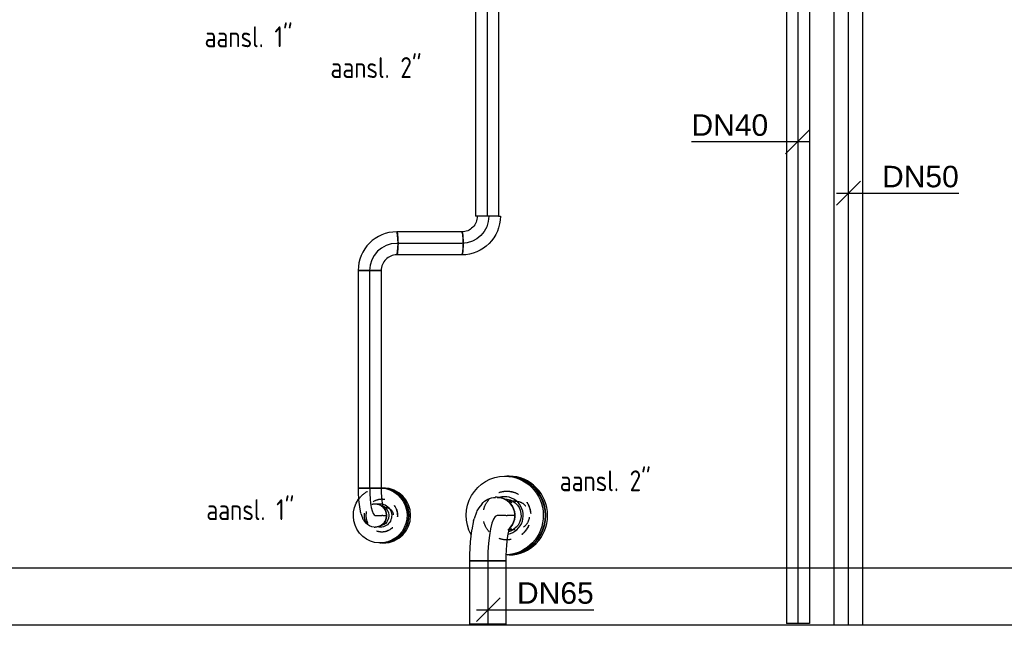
# Model space of a CAD drawing. Extents: x -156717 to 425753, y -51191 to 363295.
# Tile 37 of 256: x 53583 to 55645, y 101074 to 102343. Entities that reach past the tile are written whole.
import ezdxf
from ezdxf.enums import TextEntityAlignment as Align
from ezdxf.lldxf.tags import DXFTag

# ---------------------------------------------------------------- set-up
doc = ezdxf.new("R2010")
doc.units = 0
doc.header["$LTSCALE"] = 50
doc.linetypes.add('CENTER', pattern=[2, 1.25, -0.25, 0.25, -0.25])
doc.linetypes.add('STREEPJES', pattern=[0.1, 0.05, -0.05])
doc.layers.get('0').update_dxf_attribs({"linetype": 'CONTINUOUS'})
for name, color, linetype in [('57LB', 4, 'CONTINUOUS'), ('WL5501--_D', 151, 'CONTINUOUS'), ('WL5501--_HARTLIJN', 8, 'CONTINUOUS'), ('WL5502--_D', 150, 'CONTINUOUS'), ('WL5502--_HARTLIJN', 8, 'CONTINUOUS'), ('WL561---_AANVOER_D', 20, 'CONTINUOUS'), ('WL561---_AANVOER_HARTLIJ', 8, 'CONTINUOUS'), ('WL5911--_D', 2, 'CONTINUOUS'), ('WM5501--', 1, 'CONTINUOUS'), ('WM5502--', 1, 'CONTINUOUS')]:
    doc.layers.add(name, color=color, linetype=linetype)
doc.styles.add('BURO-018', font='ARIAL.TTF', dxfattribs={"height": 63})
doc.styles.add('BURO-025', font='ARIAL.TTF', dxfattribs={"height": 125})
doc.styles.add('ISO25', font='ISO', dxfattribs={"width": 0.9})
tags = doc.linetypes.add('CENTER2', pattern=[28.575, 19.05, -3.175, 3.175, -3.175]).pattern_tags.tags
tags[10:11] = [DXFTag(74, 4), DXFTag(75, 0), DXFTag(340, '0'), DXFTag(46, 1.0), DXFTag(50, 0.0), DXFTag(44, 0.0), DXFTag(45, 0.0)]
tags[8:9] = [DXFTag(74, 4), DXFTag(75, 0), DXFTag(340, '0'), DXFTag(46, 1.0), DXFTag(50, 0.0), DXFTag(44, 0.0), DXFTag(45, 0.0)]
tags[6:7] = [DXFTag(74, 4), DXFTag(75, 0), DXFTag(340, '0'), DXFTag(46, 1.0), DXFTag(50, 0.0), DXFTag(44, 0.0), DXFTag(45, 0.0)]
tags[4:5] = [DXFTag(74, 4), DXFTag(75, 0), DXFTag(340, '0'), DXFTag(46, 1.0), DXFTag(50, 0.0), DXFTag(44, 0.0), DXFTag(45, 0.0)]

# ---------------------------------------------------------------- blocks, each defined once
blk = doc.blocks.new('*U1771')
at = {"color": 0, "ltscale": 10}
for p, q in [((120, -2351, -1863), (120, 2693.7, -1863)), ((0, -2335.5, -1863), (0, 2670, -1863))]:
    blk.add_line(p, q, dxfattribs=at)
at = {"layer": 'WL5911--_D', "color": 2, "style": 'BURO-025'}
blk.add_attdef('POSNR', text='', height=125, dxfattribs=at).set_placement((0, 0), align=Align.MIDDLE)
at = {"layer": 'WL5911--_D', "color": 2, "style": 'BURO-025', "flags": 1}
for tag in ['TYPE', 'FABR']:
    blk.add_attdef(tag, text='', height=125, dxfattribs=at).set_placement((0, 0), align=Align.MIDDLE)
blk = doc.blocks.new('*U1774')
at = {"color": 8, "linetype": 'STREEPJES', "ltscale": 10}
for p, q in [((0, 30.1, -2799.3), (15.7, 30.1, -2799.3)), ((0, -30.1, -2799.3), (15.7, -30.1, -2799.3))]:
    blk.add_line(p, q, dxfattribs=at)
at = {"color": 8, "linetype": 'STREEPJES', "ltscale": 10, "extrusion": (9.07204e-33, -4.93038e-32, -1)}
blk.add_ellipse((0, 0, -2799.3), major_axis=(0, -30.1), ratio=0.978594, start_param=0, end_param=3.141593, dxfattribs=at)
at = {"layer": 'WL5501--_HARTLIJN', "linetype": 'CENTER2'}
blk.add_line((0, 0, -2799.3), (15.7, 0, -2799.3), dxfattribs=at)
at = {"layer": 'WL5501--_D', "color": 2, "style": 'BURO-025'}
blk.add_attdef('POSNR', text='', height=125, dxfattribs=at).set_placement((0, 0), align=Align.MIDDLE)
blk = doc.blocks.new('*U1775')
at = {"color": 2, "ltscale": 10}
for p, q in [((-4.3, 82.5, -2882), (-0.6, 82.5, -2882)), ((-4.3, -82.5, -2882), (-0.6, -82.5, -2882))]:
    blk.add_line(p, q, dxfattribs=at)
for centre, end_param in [((-4.3, 0, -2882), 6.283185), ((-0.6, 0, -2882), 6.293382)]:
    blk.add_ellipse(centre, major_axis=(0, -82.5), ratio=0.978594, start_param=3.141593, end_param=end_param, dxfattribs=at)
at = {"layer": 'WL5501--_HARTLIJN', "linetype": 'CENTER'}
blk.add_line((-1.6, 0, -2882), (0, 0, -2882), dxfattribs=at)
at = {"layer": 'WL5501--_D', "color": 2, "style": 'BURO-025'}
blk.add_attdef('POSNR', text='', height=125, dxfattribs=at).set_placement((0, 0), align=Align.MIDDLE)
at = {"layer": 'WL5501--_D', "color": 2, "style": 'BURO-025', "flags": 1}
blk.add_attdef('FABR', text='', height=125, dxfattribs=at).set_placement((0, 0), align=Align.MIDDLE)
blk = doc.blocks.new('*U1776')
at = {"color": 8, "linetype": 'STREEPJES', "ltscale": 10, "extrusion": (-1.47233e-34, 1.07852e-32, -1)}
for centre, end_param in [((0, 0, -2883.9), 6.280044), ((0.4, 0, -2883.9), 3.141593)]:
    blk.add_ellipse(centre, major_axis=(0, 51), ratio=0.978594, start_param=0, end_param=end_param, dxfattribs=at)
at = {"layer": 'WL5501--_HARTLIJN', "linetype": 'CENTER2'}
blk.add_line((0, 0, -2883.9), (0.4, 0, -2883.9), dxfattribs=at)
blk = doc.blocks.new('*U1777')
at = {"color": 2, "ltscale": 10}
for p, q in [((-4.3, 82.5, -2883.9), (-0.6, 82.5, -2883.9)), ((-1.9, -82.5, -2883.9), (-0.6, -82.5, -2883.9))]:
    blk.add_line(p, q, dxfattribs=at)
at = {"color": 2, "ltscale": 10, "extrusion": (-1.47233e-34, 1.07852e-32, -1)}
for centre, major_axis, start_param, end_param in [((-4.3, 0, -2883.9), (0, 82.5), 4.203566, 6.280044), ((-4.3, 0, -2883.9), (0, 82.5), 0, 3.111456), ((-0.6, 0, -2883.9), (0, 82.5), 0, 3.141593), ((-4.3, 0, -2883.9), (0, 34.8), 6.250391, 9.198929), ((-4.3, 0, -2883.9), (0, 34.8), 6.250391, 9.198929)]:
    blk.add_ellipse(centre, major_axis=major_axis, ratio=0.978594, start_param=start_param, end_param=end_param, dxfattribs=at)
at = {"color": 2, "ltscale": 10}
blk.add_ellipse((-4.3, 0, -2883.9), major_axis=(0, 39.5), ratio=0.978594, start_param=3.313221, end_param=6.584416, dxfattribs=at)
at = {"layer": 'WL5501--_HARTLIJN', "linetype": 'CENTER'}
blk.add_line((-1.6, 0, -2883.9), (0, 0, -2883.9), dxfattribs=at)
at = {"layer": 'WL5501--_D', "color": 2, "style": 'BURO-025'}
blk.add_attdef('POSNR', text='', height=125, dxfattribs=at).set_placement((0, 0), align=Align.MIDDLE)
at = {"layer": 'WL5501--_D', "color": 2, "style": 'BURO-025', "flags": 1}
blk.add_attdef('FABR', text='', height=125, dxfattribs=at).set_placement((0, 0), align=Align.MIDDLE)
blk = doc.blocks.new('*U1778')
at = {"color": 0, "ltscale": 10}
for p, q in [((-6, 30.4, -2893.1), (-12.3, 27.4, -2893.1)), ((3, -34.6, -2893.1), (-12.3, -27.4, -2893.1))]:
    blk.add_line(p, q, dxfattribs=at)
blk.add_ellipse((18.5, 0, -2893.1), major_axis=(0, -38), ratio=0.978594, start_param=3.883391, end_param=6.283185, dxfattribs=at)
at = {"layer": 'WL5501--_HARTLIJN', "linetype": 'CENTER2'}
blk.add_line((0, 0, -2893.1), (18.5, 0, -2893.1), dxfattribs=at)
for centre in [(0, 0, -2893.1), (18.5, 0, -2893.1)]:
    blk.add_circle(centre, 0.075, dxfattribs=at)
at = {"layer": 'WL5501--_D', "color": 2, "style": 'BURO-025'}
blk.add_attdef('POSNR', text='', height=125, dxfattribs=at).set_placement((0, 0), align=Align.MIDDLE)
blk = doc.blocks.new('*U1780')
at = {"color": 0, "ltscale": 10}
for p, q in [((0, 30.2, -3274), (2331.8, 30.2, -3274)), ((0, -30.1, -3274), (0, 30.2, -3274)), ((2331.8, 30.2, -3274), (2331.8, -30.1, -3274)), ((0, -30.1, -3274), (2331.8, -30.1, -3274))]:
    blk.add_line(p, q, dxfattribs=at)
at = {"layer": 'WL5502--_HARTLIJN', "linetype": 'CENTER2'}
blk.add_line((0, 0, -3274), (2331.8, 0, -3274), dxfattribs=at)
at = {"layer": 'WL5502--_D', "color": 2, "style": 'BURO-025'}
blk.add_attdef('POSNR', text='', height=125, dxfattribs=at).set_placement((0, 0), align=Align.MIDDLE)
blk = doc.blocks.new('*U1798')
at = {"color": 0, "ltscale": 10}
for p, q in [((0, 24.2, -3251.9), (1692.5, 24.2, -3251.9)), ((0, -24.1, -3251.9), (0, 24.2, -3251.9)), ((1692.5, 24.2, -3251.9), (1692.5, -24.1, -3251.9)), ((0, -24.1, -3251.9), (1692.5, -24.1, -3251.9))]:
    blk.add_line(p, q, dxfattribs=at)
at = {"layer": 'WL5502--_HARTLIJN', "linetype": 'CENTER2'}
blk.add_line((0, 0, -3251.9), (1692.5, 0, -3251.9), dxfattribs=at)
at = {"layer": 'WL5502--_D', "color": 2, "style": 'BURO-025'}
blk.add_attdef('POSNR', text='', height=125, dxfattribs=at).set_placement((0, 0), align=Align.MIDDLE)
blk = doc.blocks.new('*U1812')
at = {"color": 0, "ltscale": 10}
blk.add_line((-24.2, 57, -2987.5), (24.1, 57, -2987.5), dxfattribs=at)
for centre, major_axis, ratio, start_param, end_param in [((-56.5, 57.1, -2987.5), (0.1, 33), 0.97984, 3.141395, 4.71233), ((-56.7, 56.9, -2987.5), (-0.1, 81.1), 0.996697, 3.140597, 4.71138)]:
    blk.add_ellipse(centre, major_axis=major_axis, ratio=ratio, start_param=start_param, end_param=end_param, dxfattribs=at)
at = {"color": 0, "ltscale": 10, "extrusion": (-6.03797e-48, -4.93038e-32, -1)}
blk.add_ellipse((-56.6, 0, -2987.5), major_axis=(0, -24.1), ratio=0.115646, start_param=0, end_param=3.141593, dxfattribs=at)
at = {"layer": 'WL561---_AANVOER_HARTLIJ', "linetype": 'CENTER2'}
blk.add_ellipse((-56.6, 57, -2987.5), major_axis=(0, 57), ratio=0.99329, start_param=3.141593, end_param=4.712389, dxfattribs=at)
at = {"layer": 'WL561---_AANVOER_D', "color": 2, "style": 'BURO-025'}
blk.add_attdef('POSNR', text='', height=125, dxfattribs=at).set_placement((0, 0), align=Align.MIDDLE)
blk = doc.blocks.new('*U1813')
at = {"color": 0, "ltscale": 10}
blk.add_line((-57, 20.4, -2958.4), (-57, 24.2, -2958.4), dxfattribs=at)
at = {"color": 0, "ltscale": 10, "extrusion": (0, 0, -1)}
for centre, major_axis, ratio, start_param, end_param in [((-56.9, -56.7, -2958.4), (81.1, 0.1), 0.996697, 4.713398, 6.284181), ((-57.1, -56.5, -2958.4), (33, -0.1), 0.97984, 4.712448, 6.283383)]:
    blk.add_ellipse(centre, major_axis=major_axis, ratio=ratio, start_param=start_param, end_param=end_param, dxfattribs=at)
at = {"color": 0, "ltscale": 10}
blk.add_ellipse((0, -56.6, -2958.4), major_axis=(-24.1, 0), ratio=0.115646, start_param=3.141593, end_param=6.283185, dxfattribs=at)
at = {"layer": 'WL561---_AANVOER_HARTLIJ', "linetype": 'CENTER2', "extrusion": (0, 0, -1)}
blk.add_ellipse((-57, -56.6, -2958.4), major_axis=(57, 0), ratio=0.99329, start_param=4.712389, end_param=6.283185, dxfattribs=at)
at = {"layer": 'WL561---_AANVOER_D', "color": 2, "style": 'BURO-025'}
blk.add_attdef('POSNR', text='', height=125, dxfattribs=at).set_placement((0, 0), align=Align.MIDDLE)
blk = doc.blocks.new('*U1814')
at = {"color": 0, "ltscale": 10}
for p, q in [((0, 24.2, -2965), (136.4, 24.2, -2965)), ((0, -24.1, -2965), (136.4, -24.1, -2965))]:
    blk.add_line(p, q, dxfattribs=at)
at = {"color": 0, "ltscale": 10, "extrusion": (8.54748e-33, -1.04676e-48, -1)}
blk.add_ellipse((0, 0, -2965), major_axis=(0, -24.1), ratio=0.115646, start_param=0, end_param=3.141593, dxfattribs=at)
at = {"color": 0, "ltscale": 10}
blk.add_ellipse((136.4, 0, -2965), major_axis=(0, -24.1), ratio=0.115646, start_param=3.141593, end_param=6.283185, dxfattribs=at)
at = {"layer": 'WL561---_AANVOER_HARTLIJ', "linetype": 'CENTER2'}
blk.add_line((0, 0, -2965), (136.4, 0, -2965), dxfattribs=at)
at = {"layer": 'WL561---_AANVOER_D', "color": 2, "style": 'BURO-025'}
blk.add_attdef('POSNR', text='', height=125, dxfattribs=at).set_placement((0, 0), align=Align.MIDDLE)
blk = doc.blocks.new('*U1821')
at = {"color": 0, "ltscale": 10}
for p, q in [((0, 24.15, -2959.27), (1345.1, 24.15, -2959.27)), ((0, -24.15, -2959.27), (0, 24.15, -2959.27)), ((1501.2, 24.15, -2959.27), (1936, 24.15, -2959.27)), ((1936, 24.15, -2959.27), (1936, -24.15, -2959.27)), ((0, -24.15, -2959.27), (1345.1, -24.15, -2959.27)), ((1501.2, -24.15, -2959.27), (1936, -24.15, -2959.27))]:
    blk.add_line(p, q, dxfattribs=at)
at = {"color": 8, "linetype": 'STREEPJES', "ltscale": 10}
for p, q in [((1365.1, 24.15, -2959.27), (1481.2, 24.15, -2959.27)), ((1365.1, -24.15, -2959.27), (1481.2, -24.15, -2959.27))]:
    blk.add_line(p, q, dxfattribs=at)
at = {"layer": 'WL561---_AANVOER_HARTLIJ', "linetype": 'CENTER2'}
blk.add_line((0, 0, -2959.27), (1936, 0, -2959.27), dxfattribs=at)
at = {"layer": 'WL561---_AANVOER_D', "color": 2, "style": 'BURO-025'}
blk.add_attdef('POSNR', text='', height=125, dxfattribs=at).set_placement((0, 0), align=Align.MIDDLE)
blk = doc.blocks.new('*U1823')
at = {"color": 8, "linetype": 'STREEPJES', "ltscale": 10}
blk.add_line((12.8, 20.3, -2931.6), (16, 18.2, -2931.6), dxfattribs=at)
at = {"color": 0, "ltscale": 10}
for p, q in [((16, 18.2, -2931.6), (18.1, 16.9, -2931.6)), ((12.8, -20.3, -2931.6), (18.1, -16.9, -2931.6))]:
    blk.add_line(p, q, dxfattribs=at)
at = {"color": 8, "linetype": 'STREEPJES', "ltscale": 10}
blk.add_ellipse((0, 0, -2931.6), major_axis=(0, 24.1), ratio=0.97843, start_param=5.531334, end_param=9.424778, dxfattribs=at)
at = {"color": 0, "ltscale": 10}
blk.add_ellipse((0, 0, -2931.6), major_axis=(0, 24.1), ratio=0.97843, start_param=3.141593, end_param=5.531334, dxfattribs=at)
at = {"layer": 'WL561---_AANVOER_HARTLIJ', "linetype": 'CENTER2'}
blk.add_line((0, 0, -2931.6), (13.2, 0, -2931.6), dxfattribs=at)
for centre in [(0, 0, -2931.6), (13.2, 0, -2931.6)]:
    blk.add_circle(centre, 0.075, dxfattribs=at)
at = {"layer": 'WL561---_AANVOER_D', "color": 2, "style": 'BURO-025'}
blk.add_attdef('POSNR', text='', height=125, dxfattribs=at).set_placement((0, 0), align=Align.MIDDLE)
blk = doc.blocks.new('*U1824')
at = {"color": 8, "linetype": 'STREEPJES', "ltscale": 10}
for p, q in [((-3.3, 57.5, -2867), (-1.3, 57.5, -2867)), ((-3.3, 57.5, -2867), (-1.3, 57.5, -2867)), ((2.1, 19.4, -2867), (-0.8, 20.3, -2867))]:
    blk.add_line(p, q, dxfattribs=at)
at = {"color": 2, "ltscale": 10}
for p, q in [((-1.3, 57.5, -2867), (-0.4, 57.5, -2867)), ((-3.3, -57.5, -2867), (-0.4, -57.5, -2867))]:
    blk.add_line(p, q, dxfattribs=at)
at = {"color": 2, "ltscale": 10, "extrusion": (-2.08073e-32, 0, -1)}
for centre, major_axis, start_param, end_param in [((-3.3, 0, -2867), (0, 57.5), 0.036373, 5.343309), ((-0.4, 0, -2867), (0, 57.5), 0, 3.141593), ((-0.4, 0, -2867), (0, 57.5), 0, 3.141593), ((-3.3, 0, -2867), (0, 24.6), 0.186908, 3.398473)]:
    blk.add_ellipse(centre, major_axis=major_axis, ratio=0.97843, start_param=start_param, end_param=end_param, dxfattribs=at)
at = {"color": 8, "linetype": 'STREEPJES', "ltscale": 10, "extrusion": (-2.08073e-32, 0, -1)}
for major_axis, start_param, end_param in [((0, 57.5), 5.343309, 6.280044), ((0, 24.6), 6.026305, 6.470093)]:
    blk.add_ellipse((-3.3, 0, -2867), major_axis=major_axis, ratio=0.97843, start_param=start_param, end_param=end_param, dxfattribs=at)
at = {"color": 2, "ltscale": 10}
blk.add_ellipse((-5, 0, -2867), major_axis=(0, 20.7), ratio=0.97843, start_param=3.349322, end_param=5.925216, dxfattribs=at)
at = {"layer": 'WL561---_AANVOER_HARTLIJ', "linetype": 'CENTER'}
blk.add_line((-0.4, 0, -2867), (0, 0, -2867), dxfattribs=at)
at = {"layer": 'WL561---_AANVOER_D', "color": 2, "style": 'BURO-025'}
blk.add_attdef('POSNR', text='', height=125, dxfattribs=at).set_placement((0, 0), align=Align.MIDDLE)
at = {"layer": 'WL561---_AANVOER_D', "color": 2, "style": 'BURO-025', "flags": 1}
blk.add_attdef('FABR', text='', height=125, dxfattribs=at).set_placement((0, 0), align=Align.MIDDLE)
blk = doc.blocks.new('*U1825')
at = {"color": 8, "linetype": 'STREEPJES', "ltscale": 10}
for centre, end_param in [((0, 0, -2865), 6.283185), ((0.4, 0, -2865), 9.421636)]:
    blk.add_ellipse(centre, major_axis=(0, -34), ratio=0.97843, start_param=3.141593, end_param=end_param, dxfattribs=at)
at = {"layer": 'WL561---_AANVOER_HARTLIJ', "linetype": 'CENTER2'}
blk.add_line((0, 0, -2865), (0.4, 0, -2865), dxfattribs=at)
blk = doc.blocks.new('*U1826')
at = {"color": 8, "linetype": 'STREEPJES', "ltscale": 10}
for p, q in [((0, 16.9, -2857.2), (5.6, 16.9, -2857.2)), ((0, -16.9, -2857.2), (5.6, -16.9, -2857.2))]:
    blk.add_line(p, q, dxfattribs=at)
at = {"color": 8, "linetype": 'STREEPJES', "ltscale": 10, "extrusion": (-2.08073e-32, 0, -1)}
blk.add_ellipse((5.6, 0, -2857.2), major_axis=(0, 16.9), ratio=0.97843, start_param=0, end_param=3.141593, dxfattribs=at)
at = {"layer": 'WL561---_AANVOER_HARTLIJ', "linetype": 'CENTER2'}
blk.add_line((0, 0, -2857.2), (5.6, 0, -2857.2), dxfattribs=at)
at = {"layer": 'WL561---_AANVOER_D', "color": 2, "style": 'BURO-025'}
blk.add_attdef('POSNR', text='', height=125, dxfattribs=at).set_placement((0, 0), align=Align.MIDDLE)
blk = doc.blocks.new('*U1827')
at = {"color": 2, "ltscale": 10}
for p, q in [((-3.7, 57.5, -2865), (-0.4, 57.5, -2865)), ((-3.7, -57.5, -2865), (-0.4, -57.5, -2865))]:
    blk.add_line(p, q, dxfattribs=at)
for centre, end_param in [((-3.7, 0, -2865), 6.283185), ((-0.4, 0, -2865), 6.294201)]:
    blk.add_ellipse(centre, major_axis=(0, -57.5), ratio=0.97843, start_param=3.141593, end_param=end_param, dxfattribs=at)
at = {"layer": 'WL561---_AANVOER_HARTLIJ', "linetype": 'CENTER'}
blk.add_line((-1.7, 0, -2865), (0, 0, -2865), dxfattribs=at)
at = {"layer": 'WL561---_AANVOER_D', "color": 2, "style": 'BURO-025'}
blk.add_attdef('POSNR', text='', height=125, dxfattribs=at).set_placement((0, 0), align=Align.MIDDLE)
at = {"layer": 'WL561---_AANVOER_D', "color": 2, "style": 'BURO-025', "flags": 1}
blk.add_attdef('FABR', text='', height=125, dxfattribs=at).set_placement((0, 0), align=Align.MIDDLE)
blk = doc.blocks.new('*U1828')
at = {"color": 0, "ltscale": 10}
for p, q in [((0, 24.15, -2987.35), (456.15, 24.15, -2987.35)), ((0, -24.15, -2987.35), (0, 24.15, -2987.35)), ((456.15, 24.15, -2987.35), (456.15, -24.15, -2987.35)), ((0, -24.15, -2987.35), (456.15, -24.15, -2987.35))]:
    blk.add_line(p, q, dxfattribs=at)
at = {"layer": 'WL561---_AANVOER_HARTLIJ', "linetype": 'CENTER2'}
blk.add_line((0, 0, -2987.35), (456.15, 0, -2987.35), dxfattribs=at)
at = {"layer": 'WL561---_AANVOER_D', "color": 2, "style": 'BURO-025'}
blk.add_attdef('POSNR', text='', height=125, dxfattribs=at).set_placement((0, 0), align=Align.MIDDLE)
blk = doc.blocks.new('*U1829')
at = {"color": 0, "ltscale": 10}
for p, q in [((-57, 24.1, -2987.4), (-50.2, 24.1, -2987.4)), ((-57, -24.2, -2987.4), (-57, 24.1, -2987.4)), ((-50.2, 24.1, -2987.4), (-37.1, 24.9, -2987.4)), ((-37.1, 24.9, -2987.4), (-25.9, 26.2, -2987.4)), ((-25.9, 26.2, -2987.4), (-17.9, 27.9, -2987.4)), ((24.1, 9.6, -2987.4), (24.1, 11.8, -2987.4)), ((-17.8, -21.4, -2987.4), (-5.9, -19, -2987.4)), ((-3.9, -18.4, -2987.4), (-5.9, -19, -2987.4)), ((-3.9, -18.4, -2987.4), (4.9, -15.3, -2987.4)), ((10.3, -12.3, -2987.4), (15.3, -8.5, -2987.4)), ((-57, -24.2, -2987.4), (-48.8, -24.2, -2987.4)), ((-48.8, -24.2, -2987.4), (-33, -23.3, -2987.4)), ((-32.8, -23.3, -2987.4), (-18.5, -21.5, -2987.4)), ((-18.5, -21.5, -2987.4), (-17.8, -21.4, -2987.4))]:
    blk.add_line(p, q, dxfattribs=at)
at = {"color": 0, "ltscale": 10, "extrusion": (6.16298e-33, -3.77373e-49, -1)}
blk.add_ellipse((0, 11.8, -2987.4), major_axis=(-24.2, 0), ratio=0.97843, start_param=0.755751, end_param=3.141593, dxfattribs=at)
at = {"color": 0, "ltscale": 10, "extrusion": (6.16298e-33, -2.73691e-48, -1)}
blk.add_ellipse((0, 10.2, -2987.4), major_axis=(21.8, -10.7), ratio=0.965517, start_param=5.839927, end_param=6.726444, dxfattribs=at)
at = {"color": 0, "ltscale": 10}
blk.add_ellipse((-3.9, 7.2, -2987.4), major_axis=(11.6, -21.2), ratio=0.907853, start_param=6.140824, end_param=6.425547, dxfattribs=at)
at = {"layer": 'WL561---_AANVOER_HARTLIJ', "linetype": 'CENTER2'}
blk.add_ellipse((-57, 11.8, -2987.4), major_axis=(57, 0), ratio=0.206581, start_param=4.712389, end_param=6.283185, dxfattribs=at)
at = {"layer": 'WL561---_AANVOER_D', "color": 2, "style": 'BURO-025'}
blk.add_attdef('POSNR', text='', height=125, dxfattribs=at).set_placement((0, 0), align=Align.MIDDLE)
blk = doc.blocks.new('*U1839')
at = {"color": 0, "ltscale": 10}
for p, q in [((-39.3, 61.6, -3074.1), (-38.1, 83.5, -3074.1)), ((-38.1, 83.5, -3074.1), (-38.1, 95, -3074.1)), ((-38.1, 95, -3074.1), (38, 95, -3074.1)), ((38, 81.5, -3074.1), (38, 95, -3074.1)), ((36.6, 55.2, -3074.1), (38, 81.4, -3074.1)), ((-44.3, 29.3, -3074.1), (-41.5, 42.8, -3074.1)), ((-41.5, 42.8, -3074.1), (-39.3, 61.6, -3074.1)), ((33.8, 31.2, -3074.1), (36.6, 54.9, -3074.1)), ((36.6, 55.2, -3074.1), (36.6, 54.9, -3074.1)), ((-44.7, 28.1, -3074.1), (-44.3, 29.3, -3074.1)), ((29.5, 10.3, -3074.1), (33.6, 30, -3074.1)), ((33.6, 30, -3074.1), (33.8, 31.2, -3074.1)), ((23.5, -7.3, -3074.1), (28.6, 7.2, -3074.1)), ((29.5, 10.3, -3074.1), (28.6, 7.2, -3074.1)), ((12.6, -24, -3074.1), (18.8, -15.9, -3074.1)), ((-19.6, -38.1, -3074.1), (-15.9, -38.1, -3074.1))]:
    blk.add_line(p, q, dxfattribs=at)
at = {"color": 0, "ltscale": 10, "extrusion": (7.54747e-49, 6.16298e-33, -1)}
blk.add_ellipse((-19.6, 0, -3074.1), major_axis=(0, -38), ratio=0.978594, start_param=0, end_param=2.399794, dxfattribs=at)
at = {"color": 0, "ltscale": 10}
blk.add_ellipse((-12, 6.5, -3074.1), major_axis=(33.5, -18.2), ratio=0.908028, start_param=6.141084, end_param=6.425286, dxfattribs=at)
at = {"color": 0, "ltscale": 10, "extrusion": (1.71057e-48, 6.16298e-33, -1)}
blk.add_ellipse((-17, 0, -3074.1), major_axis=(16.9, -34.4), ratio=0.965698, start_param=5.838959, end_param=6.727411, dxfattribs=at)
at = {"layer": 'WL5501--_HARTLIJN', "linetype": 'CENTER2'}
blk.add_ellipse((-19.6, 95, -3074.1), major_axis=(0, 95), ratio=0.205801, start_param=3.141593, end_param=4.712389, dxfattribs=at)
at = {"layer": 'WL5501--_D', "color": 2, "style": 'BURO-025'}
blk.add_attdef('POSNR', text='', height=125, dxfattribs=at).set_placement((0, 0), align=Align.MIDDLE)
blk = doc.blocks.new('*U1840')
at = {"color": 0, "ltscale": 10}
for p, q in [((0, 38.1, -3074.1), (132.3, 38.1, -3074.1)), ((0, -38.1, -3074.1), (0, 38.1, -3074.1)), ((132.3, 38.1, -3074.1), (132.3, -38.1, -3074.1)), ((0, -38.1, -3074.1), (132.3, -38.1, -3074.1))]:
    blk.add_line(p, q, dxfattribs=at)
at = {"layer": 'WL5501--_HARTLIJN', "linetype": 'CENTER2'}
blk.add_line((0, 0, -3074.1), (132.3, 0, -3074.1), dxfattribs=at)
at = {"layer": 'WL5501--_D', "color": 2, "style": 'BURO-025'}
blk.add_attdef('POSNR', text='', height=125, dxfattribs=at).set_placement((0, 0), align=Align.MIDDLE)
blk = doc.blocks.new('*U1869')
at = {"layer": 'WM5502--', "color": 0, "ltscale": 10}
for p, q in [((-50, -50), (50, 50)), ((-50, 0), (461.8, 0))]:
    blk.add_line(p, q, dxfattribs=at)
at = {"layer": 'WM5502--', "color": 0, "style": 'BURO-018'}
blk.add_text('DN50', height=90, dxfattribs=at).set_placement((140.4, 25))
blk = doc.blocks.new('*U1870')
at = {"layer": 'WM5502--', "color": 0, "ltscale": 10}
for p, q in [((-50, -50), (50, 50)), ((50, 0), (-444.6, 0))]:
    blk.add_line(p, q, dxfattribs=at)
at = {"layer": 'WM5502--', "color": 0, "style": 'BURO-018'}
blk.add_text('DN40', height=90, dxfattribs=at).set_placement((-444.6, 25))
blk = doc.blocks.new('*U1873')
at = {"layer": 'WM5501--', "color": 0, "ltscale": 10}
for p, q in [((-50, -50), (50, 50)), ((-50, 0), (441.8, 0))]:
    blk.add_line(p, q, dxfattribs=at)
at = {"layer": 'WM5501--', "color": 0, "style": 'BURO-018'}
blk.add_text('DN65', height=90, dxfattribs=at).set_placement((120.3, 25))

msp = doc.modelspace()

# ---------------------------------------------------------------- block references
at = {"layer": 'WL5501--_D'}
for name in ['*U1777', '*U1776']:
    msp.add_blockref(name, (54603.35061, 101304.06456, 2883.91685), dxfattribs=at)
for name, p, rotation in [('*U1775', (54603.76221, 101304.06456, 2881.95967), 180), ('*U1839', (54563.35201, 101304.06456, 3074.11244), 180), ('*U1778', (54601.42514, 101304.06456, 2893.07256), 180), ('*U1774', (54621.14583, 101304.06456, 2799.29956), 180), ('*U1840', (54563.35201, 101209.06456, 3074.11244), 270)]:
    msp.add_blockref(name, p, dxfattribs=dict(at, rotation=rotation))
at = {"layer": 'WL5502--_D', "rotation": 270}
for name, p in [('*U1780', (55318.47229, 103405.86151, 3274.03113)), ('*U1798', (55213.21424, 102770.59245, 3251.89511))]:
    msp.add_blockref(name, p, dxfattribs=at)
at = {"layer": 'WL561---_AANVOER_D'}
for name, p, rotation in [('*U1821', (54561.94679, 103867.21456, 2959.27187), 270), ('*U1813', (54565.6856, 101874.21456, 2958.42453), 270), ('*U1812', (54316.04426, 101874.21456, 2987.48956), 180), ('*U1814', (54509.06804, 101874.21456, 2965.01635), 180), ('*U1828', (54316.02802, 101817.21456, 2987.35005), 270), ('*U1829', (54316.02802, 101304.06456, 2987.35005), 270), ('*U1827', (54341.85061, 101304.06456, 2865.04635), 180), ('*U1825', (54341.85061, 101304.06456, 2865.04635), 180)]:
    msp.add_blockref(name, p, dxfattribs=dict(at, rotation=rotation))
for name, p in [('*U1824', (54341.43745, 101304.06456, 2867.00321)), ('*U1823', (54327.80312, 101304.06456, 2931.57956)), ('*U1826', (54343.50326, 101304.06456, 2857.21892))]:
    msp.add_blockref(name, p, dxfattribs=at)
at = {"layer": 'WL5911--_D', "rotation": 90}
msp.add_blockref('*U1771', (54214.05611, 101074.06456, 1862.97723), dxfattribs=at)
at = {"layer": 'WM5501--', "xscale": 0.5, "yscale": 0.5, "zscale": 0.5}
msp.add_blockref('*U1873', (54564.51855, 101106.79216, 1537.05622), dxfattribs=at)
at = {"layer": 'WM5502--', "xscale": 0.5, "yscale": 0.5, "zscale": 0.5}
for name, p in [('*U1870', (55212.44328, 102086.97875, 1625.94755)), ('*U1869', (55319.15897, 101979.18427, 1637.01557))]:
    msp.add_blockref(name, p, dxfattribs=at)

# ---------------------------------------------------------------- texts
at = {"layer": '57LB', "color": 2, "linetype": 'Continuous', "style": 'ISO25', "width": 0.9}
for s, p in [('aansl. 1"', (53970.24147, 102285.01191)), ('aansl. 2"', (54233.93014, 102220.63145)), ('aansl. 2"', (54714.18811, 101354.92948)), ('aansl. 1"', (53973.85774, 101294.40078))]:
    msp.add_text(s, height=43.75, dxfattribs=at).set_placement(p)

doc.saveas('drawing.dxf')
